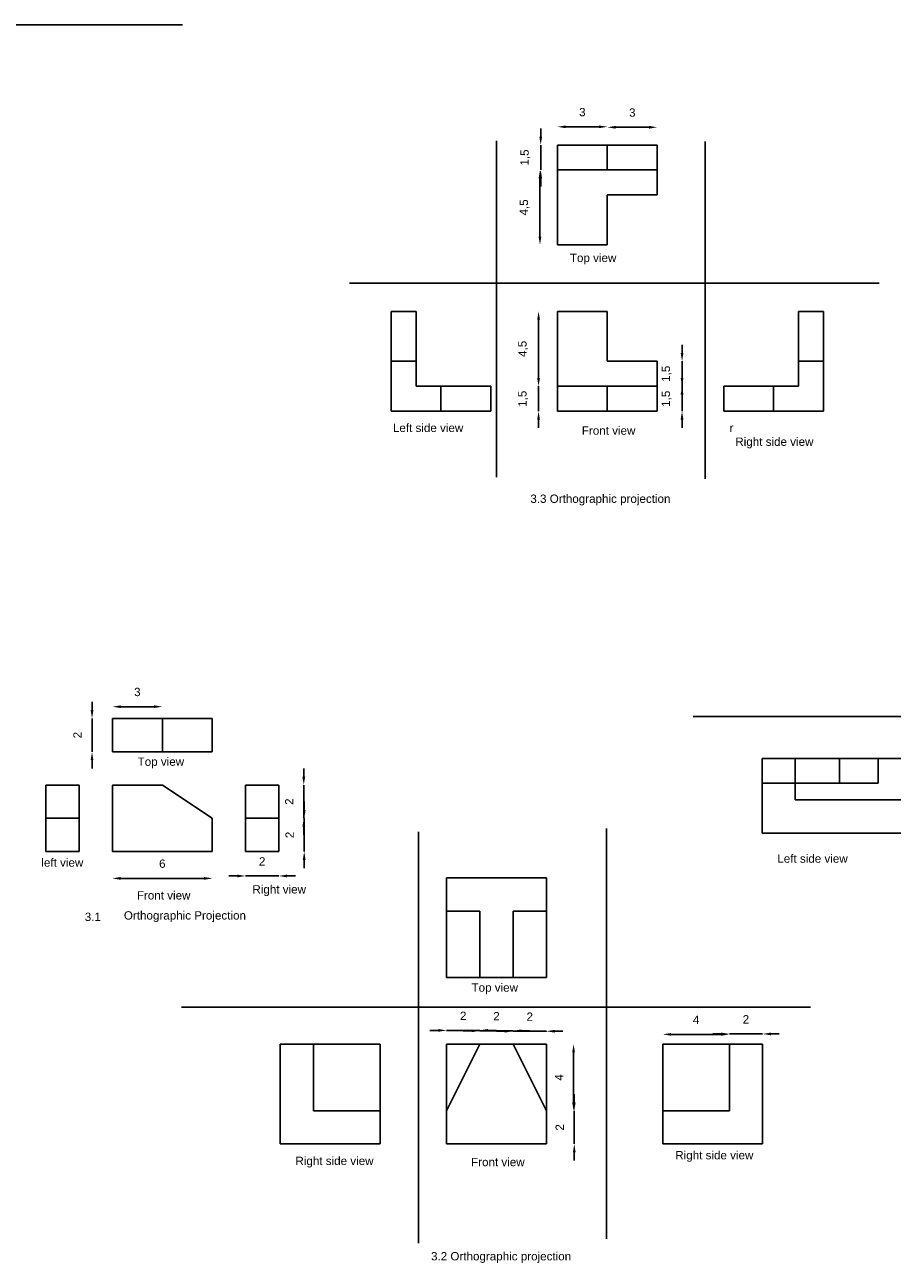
# Model space of a CAD drawing. Header units: feet. Extents: x 1692 to 1853, y 783 to 876.
# Tile 3 of 4: x 1774 to 1826, y 785 to 859. Entities that reach past the tile are written whole.
import ezdxf

# ---------------------------------------------------------------- set-up
doc = ezdxf.new("R2010")
doc.units = ezdxf.units.FT
doc.header["$LTSCALE"] = 20
doc.linetypes.add('ACAD_ISO02W100', pattern=[15, 12, -3])
doc.linetypes.add('HIDDEN', pattern=[9.525, 6.35, -3.175])
doc.styles.get("Standard").update_dxf_attribs({"font": 'Arial.ttf'})
doc.dimstyles.new('ISO-25', dxfattribs={"dimtxt": 0.5, "dimasz": 0.5, "dimexe": 1.25, "dimexo": 0.625, "dimtad": 1, "dimtoh": 1, "dimtxsty": 'Standard', "dimcen": 2.5, "dimse1": 1, "dimse2": 1, "dimadec": 0, "dimazin": 0, "dimtfac": 1, "dimtix": 1, "dimtmove": 0, "dimatfit": 3, "dimfxl": 1, "dimarcsym": 1})

# ---------------------------------------------------------------- blocks, each defined once
blk = doc.blocks.new('*D13')
at = {"color": 0, "linetype": 'ACAD_ISO02W100', "lineweight": -2, "transparency": 16777216}
blk.add_line((1779.502, 808.083), (1784.502, 808.083), dxfattribs=at)
at = {"color": 0, "linetype": 'ACAD_ISO02W100', "transparency": 16777216}
for points in [[(1779.502, 808.167), (1779.502, 808), (1779.002, 808.083)], [(1784.502, 808.167), (1784.502, 808), (1785.002, 808.083)]]:
    blk.add_solid(points, dxfattribs=at)
at = {"layer": 'Defpoints', "color": 0, "linetype": 'ACAD_ISO02W100', "transparency": 16777216}
for p in [(1779.002, 809.695), (1785.002, 809.695), (1785.002, 808.083)]:
    blk.add_point(p, dxfattribs=at)
at = {"color": 0, "linetype": 'ACAD_ISO02W100', "transparency": 16777216, "insert": (1782.002, 808.964), "char_height": 0.5, "attachment_point": 5}
blk.add_mtext('6', dxfattribs=at)
blk = doc.blocks.new('*D14')
at = {"color": 0, "linetype": 'ACAD_ISO02W100', "lineweight": -2, "transparency": 16777216}
for p, q in [((1777.775, 818.195), (1777.775, 818.695)), ((1777.775, 815.695), (1777.775, 817.695)), ((1777.775, 815.195), (1777.775, 814.695))]:
    blk.add_line(p, q, dxfattribs=at)
at = {"color": 0, "linetype": 'ACAD_ISO02W100', "transparency": 16777216}
for points in [[(1777.691, 818.195), (1777.858, 818.195), (1777.775, 817.695)], [(1777.691, 815.195), (1777.858, 815.195), (1777.775, 815.695)]]:
    blk.add_solid(points, dxfattribs=at)
at = {"layer": 'Defpoints', "color": 0, "linetype": 'ACAD_ISO02W100', "transparency": 16777216}
for p in [(1777.775, 817.695), (1779.002, 817.695), (1779.002, 815.695)]:
    blk.add_point(p, dxfattribs=at)
at = {"color": 0, "linetype": 'ACAD_ISO02W100', "transparency": 16777216, "insert": (1776.899, 816.695), "char_height": 0.5, "attachment_point": 5, "rotation": 90}
blk.add_mtext('2', dxfattribs=at)
blk = doc.blocks.new('*D15')
at = {"color": 0, "linetype": 'ACAD_ISO02W100', "lineweight": -2, "transparency": 16777216}
blk.add_line((1779.502, 818.404), (1781.502, 818.404), dxfattribs=at)
at = {"color": 0, "linetype": 'ACAD_ISO02W100', "transparency": 16777216}
for points in [[(1779.502, 818.487), (1779.502, 818.321), (1779.002, 818.404)], [(1781.502, 818.487), (1781.502, 818.321), (1782.002, 818.404)]]:
    blk.add_solid(points, dxfattribs=at)
at = {"layer": 'Defpoints', "color": 0, "linetype": 'ACAD_ISO02W100', "transparency": 16777216}
for p in [(1782.002, 818.404), (1779.002, 817.695), (1782.002, 817.695)]:
    blk.add_point(p, dxfattribs=at)
at = {"color": 0, "linetype": 'ACAD_ISO02W100', "transparency": 16777216, "insert": (1780.502, 819.285), "char_height": 0.5, "attachment_point": 5}
blk.add_mtext('3', dxfattribs=at)
blk = doc.blocks.new('*D16')
at = {"color": 0, "linetype": 'ACAD_ISO02W100', "lineweight": -2, "transparency": 16777216}
for p, q in [((1786.502, 808.228), (1786.002, 808.228)), ((1787.002, 808.228), (1789.002, 808.228)), ((1789.502, 808.228), (1790.002, 808.228))]:
    blk.add_line(p, q, dxfattribs=at)
at = {"color": 0, "linetype": 'ACAD_ISO02W100', "transparency": 16777216}
for points in [[(1786.502, 808.311), (1786.502, 808.144), (1787.002, 808.228)], [(1789.502, 808.311), (1789.502, 808.144), (1789.002, 808.228)]]:
    blk.add_solid(points, dxfattribs=at)
at = {"layer": 'Defpoints', "color": 0, "linetype": 'ACAD_ISO02W100', "transparency": 16777216}
for p in [(1787.002, 809.695), (1789.002, 809.695), (1789.002, 808.228)]:
    blk.add_point(p, dxfattribs=at)
at = {"color": 0, "linetype": 'ACAD_ISO02W100', "transparency": 16777216, "insert": (1788.002, 809.104), "char_height": 0.5, "attachment_point": 5}
blk.add_mtext('2', dxfattribs=at)
blk = doc.blocks.new('*D17')
at = {"color": 0, "linetype": 'ACAD_ISO02W100', "lineweight": -2, "transparency": 16777216}
for p, q in [((1790.531, 812.195), (1790.531, 812.695)), ((1790.531, 809.695), (1790.531, 811.695)), ((1790.531, 809.195), (1790.531, 808.695))]:
    blk.add_line(p, q, dxfattribs=at)
at = {"color": 0, "linetype": 'ACAD_ISO02W100', "transparency": 16777216}
for points in [[(1790.447, 812.195), (1790.614, 812.195), (1790.531, 811.695)], [(1790.447, 809.195), (1790.614, 809.195), (1790.531, 809.695)]]:
    blk.add_solid(points, dxfattribs=at)
at = {"layer": 'Defpoints', "color": 0, "linetype": 'ACAD_ISO02W100', "transparency": 16777216}
for p in [(1789.002, 811.695), (1790.531, 811.695), (1789.002, 809.695)]:
    blk.add_point(p, dxfattribs=at)
at = {"color": 0, "linetype": 'ACAD_ISO02W100', "transparency": 16777216, "insert": (1789.654, 810.695), "char_height": 0.5, "attachment_point": 5, "rotation": 90}
blk.add_mtext('2', dxfattribs=at)
blk = doc.blocks.new('*D18')
at = {"color": 0, "linetype": 'ACAD_ISO02W100', "lineweight": -2, "transparency": 16777216}
for p, q in [((1790.506, 814.195), (1790.506, 814.695)), ((1790.506, 811.695), (1790.506, 813.695)), ((1790.506, 811.195), (1790.506, 810.695))]:
    blk.add_line(p, q, dxfattribs=at)
at = {"color": 0, "linetype": 'ACAD_ISO02W100', "transparency": 16777216}
for points in [[(1790.423, 814.195), (1790.59, 814.195), (1790.506, 813.695)], [(1790.423, 811.195), (1790.59, 811.195), (1790.506, 811.695)]]:
    blk.add_solid(points, dxfattribs=at)
at = {"layer": 'Defpoints', "color": 0, "linetype": 'ACAD_ISO02W100', "transparency": 16777216}
for p in [(1789.002, 813.695), (1790.506, 813.695), (1789.002, 811.695)]:
    blk.add_point(p, dxfattribs=at)
at = {"color": 0, "linetype": 'ACAD_ISO02W100', "transparency": 16777216, "insert": (1789.63, 812.695), "char_height": 0.5, "attachment_point": 5, "rotation": 90}
blk.add_mtext('2', dxfattribs=at)
blk = doc.blocks.new('*D19')
at = {"color": 0, "lineweight": -2, "transparency": 16777216}
for p, q in [((1798.589, 798.947), (1798.089, 798.947)), ((1799.089, 798.947), (1801.089, 798.947)), ((1801.589, 798.947), (1802.089, 798.947))]:
    blk.add_line(p, q, dxfattribs=at)
at = {"color": 0, "transparency": 16777216}
for points in [[(1798.589, 799.03), (1798.589, 798.864), (1799.089, 798.947)], [(1801.589, 799.03), (1801.589, 798.864), (1801.089, 798.947)]]:
    blk.add_solid(points, dxfattribs=at)
at = {"layer": 'Defpoints', "color": 0, "transparency": 16777216}
for p in [(1801.089, 798.947), (1799.089, 798.118), (1801.089, 798.118)]:
    blk.add_point(p, dxfattribs=at)
at = {"color": 0, "transparency": 16777216, "insert": (1800.089, 799.823), "char_height": 0.5, "attachment_point": 5}
blk.add_mtext('2', dxfattribs=at)
blk = doc.blocks.new('*D20')
at = {"color": 0, "lineweight": -2, "transparency": 16777216}
for p, q in [((1800.589, 798.922), (1800.089, 798.922)), ((1801.089, 798.922), (1803.089, 798.922)), ((1803.589, 798.922), (1804.089, 798.922))]:
    blk.add_line(p, q, dxfattribs=at)
at = {"color": 0, "transparency": 16777216}
for points in [[(1800.589, 799.005), (1800.589, 798.839), (1801.089, 798.922)], [(1803.589, 799.005), (1803.589, 798.839), (1803.089, 798.922)]]:
    blk.add_solid(points, dxfattribs=at)
at = {"layer": 'Defpoints', "color": 0, "transparency": 16777216}
for p in [(1803.089, 798.922), (1801.089, 798.118), (1803.089, 798.118)]:
    blk.add_point(p, dxfattribs=at)
at = {"color": 0, "transparency": 16777216, "insert": (1802.089, 799.798), "char_height": 0.5, "attachment_point": 5}
blk.add_mtext('2', dxfattribs=at)
blk = doc.blocks.new('*D21')
at = {"color": 0, "lineweight": -2, "transparency": 16777216}
for p, q in [((1802.589, 798.897), (1802.089, 798.897)), ((1803.089, 798.897), (1805.089, 798.897)), ((1805.589, 798.897), (1806.089, 798.897))]:
    blk.add_line(p, q, dxfattribs=at)
at = {"color": 0, "transparency": 16777216}
for points in [[(1802.589, 798.98), (1802.589, 798.814), (1803.089, 798.897)], [(1805.589, 798.98), (1805.589, 798.814), (1805.089, 798.897)]]:
    blk.add_solid(points, dxfattribs=at)
at = {"layer": 'Defpoints', "color": 0, "transparency": 16777216}
for p in [(1805.089, 798.897), (1803.089, 798.118), (1805.089, 798.118)]:
    blk.add_point(p, dxfattribs=at)
at = {"color": 0, "transparency": 16777216, "insert": (1804.089, 799.773), "char_height": 0.5, "attachment_point": 5}
blk.add_mtext('2', dxfattribs=at)
blk = doc.blocks.new('*D22')
at = {"color": 0, "lineweight": -2, "transparency": 16777216}
blk.add_line((1806.725, 797.618), (1806.725, 794.618), dxfattribs=at)
at = {"color": 0, "transparency": 16777216}
for points in [[(1806.642, 797.618), (1806.808, 797.618), (1806.725, 798.118)], [(1806.642, 794.618), (1806.808, 794.618), (1806.725, 794.118)]]:
    blk.add_solid(points, dxfattribs=at)
at = {"layer": 'Defpoints', "color": 0, "transparency": 16777216}
for p in [(1805.089, 798.118), (1805.089, 794.118), (1806.725, 794.118)]:
    blk.add_point(p, dxfattribs=at)
at = {"color": 0, "transparency": 16777216, "insert": (1805.85, 796.118), "char_height": 0.5, "attachment_point": 5, "rotation": 90}
blk.add_mtext('4', dxfattribs=at)
blk = doc.blocks.new('*D23')
at = {"color": 0, "lineweight": -2, "transparency": 16777216}
for p, q in [((1806.767, 794.618), (1806.767, 795.118)), ((1806.767, 792.118), (1806.767, 794.118)), ((1806.767, 791.618), (1806.767, 791.118))]:
    blk.add_line(p, q, dxfattribs=at)
at = {"color": 0, "transparency": 16777216}
for points in [[(1806.683, 794.618), (1806.85, 794.618), (1806.767, 794.118)], [(1806.683, 791.618), (1806.85, 791.618), (1806.767, 792.118)]]:
    blk.add_solid(points, dxfattribs=at)
at = {"layer": 'Defpoints', "color": 0, "transparency": 16777216}
for p in [(1805.089, 794.118), (1806.767, 794.118), (1805.089, 792.118)]:
    blk.add_point(p, dxfattribs=at)
at = {"color": 0, "transparency": 16777216, "insert": (1805.891, 793.118), "char_height": 0.5, "attachment_point": 5, "rotation": 90}
blk.add_mtext('2', dxfattribs=at)
blk = doc.blocks.new('*D24')
at = {"color": 0, "lineweight": -2, "transparency": 16777216}
blk.add_line((1812.589, 798.707), (1815.589, 798.707), dxfattribs=at)
at = {"color": 0, "transparency": 16777216}
for points in [[(1812.589, 798.791), (1812.589, 798.624), (1812.089, 798.707)], [(1815.589, 798.791), (1815.589, 798.624), (1816.089, 798.707)]]:
    blk.add_solid(points, dxfattribs=at)
at = {"layer": 'Defpoints', "color": 0, "transparency": 16777216}
for p in [(1812.089, 798.118), (1816.089, 798.707), (1816.089, 798.118)]:
    blk.add_point(p, dxfattribs=at)
at = {"color": 0, "transparency": 16777216, "insert": (1814.089, 799.582), "char_height": 0.5, "attachment_point": 5}
blk.add_mtext('4', dxfattribs=at)
blk = doc.blocks.new('*D25')
at = {"color": 0, "lineweight": -2, "transparency": 16777216}
for p, q in [((1815.589, 798.734), (1815.089, 798.734)), ((1816.089, 798.734), (1818.089, 798.734)), ((1818.589, 798.734), (1819.089, 798.734))]:
    blk.add_line(p, q, dxfattribs=at)
at = {"color": 0, "transparency": 16777216}
for points in [[(1815.589, 798.817), (1815.589, 798.65), (1816.089, 798.734)], [(1818.589, 798.817), (1818.589, 798.65), (1818.089, 798.734)]]:
    blk.add_solid(points, dxfattribs=at)
at = {"layer": 'Defpoints', "color": 0, "transparency": 16777216}
for p in [(1816.089, 798.118), (1818.089, 798.734), (1818.089, 798.118)]:
    blk.add_point(p, dxfattribs=at)
at = {"color": 0, "transparency": 16777216, "insert": (1817.089, 799.61), "char_height": 0.5, "attachment_point": 5}
blk.add_mtext('2', dxfattribs=at)
blk = doc.blocks.new('*D26')
at = {"color": 0, "lineweight": -2, "transparency": 16777216}
for p, q in [((1813.246, 838.163), (1813.246, 838.663)), ((1813.246, 836.163), (1813.246, 837.663)), ((1813.246, 835.663), (1813.246, 835.163))]:
    blk.add_line(p, q, dxfattribs=at)
at = {"color": 0, "transparency": 16777216}
for points in [[(1813.162, 838.163), (1813.329, 838.163), (1813.246, 837.663)], [(1813.162, 835.663), (1813.329, 835.663), (1813.246, 836.163)]]:
    blk.add_solid(points, dxfattribs=at)
at = {"layer": 'Defpoints', "color": 0, "transparency": 16777216}
for p in [(1811.753, 837.663), (1813.246, 837.663), (1811.753, 836.163)]:
    blk.add_point(p, dxfattribs=at)
at = {"color": 0, "transparency": 16777216, "insert": (1812.32, 836.913), "char_height": 0.5, "attachment_point": 5, "rotation": 90}
blk.add_mtext('1,5', dxfattribs=at)
blk = doc.blocks.new('*D27')
at = {"color": 0, "lineweight": -2, "transparency": 16777216}
for p, q in [((1813.246, 839.663), (1813.246, 840.163)), ((1813.246, 837.663), (1813.246, 839.163)), ((1813.246, 837.163), (1813.246, 836.663))]:
    blk.add_line(p, q, dxfattribs=at)
at = {"color": 0, "transparency": 16777216}
for points in [[(1813.162, 839.663), (1813.329, 839.663), (1813.246, 839.163)], [(1813.162, 837.163), (1813.329, 837.163), (1813.246, 837.663)]]:
    blk.add_solid(points, dxfattribs=at)
at = {"layer": 'Defpoints', "color": 0, "transparency": 16777216}
for p in [(1811.753, 839.163), (1813.246, 839.163), (1811.753, 837.663)]:
    blk.add_point(p, dxfattribs=at)
at = {"color": 0, "transparency": 16777216, "insert": (1812.32, 838.413), "char_height": 0.5, "attachment_point": 5, "rotation": 90}
blk.add_mtext('1,5', dxfattribs=at)
blk = doc.blocks.new('*D28')
at = {"color": 0, "lineweight": -2, "transparency": 16777216}
for p, q in [((1804.62, 838.163), (1804.62, 838.663)), ((1804.62, 836.163), (1804.62, 837.663)), ((1804.62, 835.663), (1804.62, 835.163))]:
    blk.add_line(p, q, dxfattribs=at)
at = {"color": 0, "transparency": 16777216}
for points in [[(1804.537, 838.163), (1804.703, 838.163), (1804.62, 837.663)], [(1804.537, 835.663), (1804.703, 835.663), (1804.62, 836.163)]]:
    blk.add_solid(points, dxfattribs=at)
at = {"layer": 'Defpoints', "color": 0, "transparency": 16777216}
for p in [(1804.62, 837.663), (1805.753, 837.663), (1805.753, 836.163)]:
    blk.add_point(p, dxfattribs=at)
at = {"color": 0, "transparency": 16777216, "insert": (1803.694, 836.913), "char_height": 0.5, "attachment_point": 5, "rotation": 90}
blk.add_mtext('1,5', dxfattribs=at)
blk = doc.blocks.new('*D29')
at = {"color": 0, "lineweight": -2, "transparency": 16777216}
blk.add_line((1804.62, 838.163), (1804.62, 841.663), dxfattribs=at)
at = {"color": 0, "transparency": 16777216}
for points in [[(1804.537, 841.663), (1804.703, 841.663), (1804.62, 842.163)], [(1804.537, 838.163), (1804.703, 838.163), (1804.62, 837.663)]]:
    blk.add_solid(points, dxfattribs=at)
at = {"layer": 'Defpoints', "color": 0, "transparency": 16777216}
for p in [(1804.62, 842.163), (1805.753, 842.163), (1805.753, 837.663)]:
    blk.add_point(p, dxfattribs=at)
at = {"color": 0, "transparency": 16777216, "insert": (1803.695, 839.913), "char_height": 0.5, "attachment_point": 5, "rotation": 90}
blk.add_mtext('4,5', dxfattribs=at)
blk = doc.blocks.new('*D30')
at = {"color": 0, "lineweight": -2, "transparency": 16777216}
blk.add_line((1804.706, 846.663), (1804.706, 850.163), dxfattribs=at)
at = {"color": 0, "transparency": 16777216}
for points in [[(1804.622, 850.163), (1804.789, 850.163), (1804.706, 850.663)], [(1804.622, 846.663), (1804.789, 846.663), (1804.706, 846.163)]]:
    blk.add_solid(points, dxfattribs=at)
at = {"layer": 'Defpoints', "color": 0, "transparency": 16777216}
for p in [(1804.706, 850.663), (1805.753, 850.663), (1805.753, 846.163)]:
    blk.add_point(p, dxfattribs=at)
at = {"color": 0, "transparency": 16777216, "insert": (1803.781, 848.413), "char_height": 0.5, "attachment_point": 5, "rotation": 90}
blk.add_mtext('4,5', dxfattribs=at)
blk = doc.blocks.new('*D31')
at = {"color": 0, "lineweight": -2, "transparency": 16777216}
for p, q in [((1804.75, 852.663), (1804.75, 853.163)), ((1804.75, 850.663), (1804.75, 852.163)), ((1804.75, 850.163), (1804.75, 849.663))]:
    blk.add_line(p, q, dxfattribs=at)
at = {"color": 0, "transparency": 16777216}
for points in [[(1804.667, 852.663), (1804.833, 852.663), (1804.75, 852.163)], [(1804.667, 850.163), (1804.833, 850.163), (1804.75, 850.663)]]:
    blk.add_solid(points, dxfattribs=at)
at = {"layer": 'Defpoints', "color": 0, "transparency": 16777216}
for p in [(1804.75, 852.163), (1805.753, 852.163), (1805.753, 850.663)]:
    blk.add_point(p, dxfattribs=at)
at = {"color": 0, "transparency": 16777216, "insert": (1803.824, 851.413), "char_height": 0.5, "attachment_point": 5, "rotation": 90}
blk.add_mtext('1,5', dxfattribs=at)
blk = doc.blocks.new('*D32')
at = {"color": 0, "lineweight": -2, "transparency": 16777216}
blk.add_line((1806.253, 853.259), (1808.253, 853.259), dxfattribs=at)
at = {"color": 0, "transparency": 16777216}
for points in [[(1806.253, 853.342), (1806.253, 853.176), (1805.753, 853.259)], [(1808.253, 853.342), (1808.253, 853.176), (1808.753, 853.259)]]:
    blk.add_solid(points, dxfattribs=at)
at = {"layer": 'Defpoints', "color": 0, "transparency": 16777216}
for p in [(1808.753, 853.259), (1805.753, 852.163), (1808.753, 852.163)]:
    blk.add_point(p, dxfattribs=at)
at = {"color": 0, "transparency": 16777216, "insert": (1807.253, 854.139), "char_height": 0.5, "attachment_point": 5}
blk.add_mtext('3', dxfattribs=at)
blk = doc.blocks.new('*D33')
at = {"color": 0, "lineweight": -2, "transparency": 16777216}
blk.add_line((1809.253, 853.231), (1811.253, 853.231), dxfattribs=at)
at = {"color": 0, "transparency": 16777216}
for points in [[(1809.253, 853.314), (1809.253, 853.147), (1808.753, 853.231)], [(1811.253, 853.314), (1811.253, 853.147), (1811.753, 853.231)]]:
    blk.add_solid(points, dxfattribs=at)
at = {"layer": 'Defpoints', "color": 0, "transparency": 16777216}
for p in [(1811.753, 853.231), (1808.753, 852.163), (1811.753, 852.163)]:
    blk.add_point(p, dxfattribs=at)
at = {"color": 0, "transparency": 16777216, "insert": (1810.253, 854.111), "char_height": 0.5, "attachment_point": 5}
blk.add_mtext('3', dxfattribs=at)

msp = doc.modelspace()

# ---------------------------------------------------------------- linework, layer by layer
for p, q in [((1727.339, 859.392), (1783.206, 859.392)), ((1802.094, 832.209), (1802.094, 852.41)), ((1814.637, 852.366), (1814.637, 832.105)), ((1808.753, 852.163), (1805.753, 852.163)), ((1805.753, 852.163), (1805.753, 852.163)), ((1805.753, 852.163), (1805.753, 850.663)), ((1811.753, 852.163), (1808.753, 852.163)), ((1808.753, 852.163), (1808.753, 852.163)), ((1808.753, 850.663), (1808.753, 852.163)), ((1811.753, 850.663), (1811.753, 852.163)), ((1811.753, 852.163), (1811.753, 852.163)), ((1805.753, 846.163), (1805.753, 850.663)), ((1805.753, 850.663), (1805.753, 850.663)), ((1805.753, 850.663), (1808.753, 850.663)), ((1808.753, 850.663), (1808.753, 850.663)), ((1808.753, 850.663), (1811.753, 850.663)), ((1811.753, 849.163), (1811.753, 850.663)), ((1811.753, 850.663), (1811.753, 850.663)), ((1808.753, 846.163), (1808.753, 849.163)), ((1808.753, 849.163), (1808.753, 849.163)), ((1808.753, 849.163), (1811.753, 849.163)), ((1811.753, 849.163), (1811.753, 849.163)), ((1805.753, 846.163), (1805.753, 846.163)), ((1805.753, 846.163), (1808.753, 846.163)), ((1808.753, 846.163), (1808.753, 846.163)), ((1793.257, 843.86), (1825.088, 843.86)), ((1795.753, 839.163), (1795.753, 842.163)), ((1795.753, 842.163), (1795.753, 842.163)), ((1795.753, 842.163), (1797.253, 842.163)), ((1797.253, 842.163), (1797.253, 842.163)), ((1797.253, 842.163), (1797.253, 839.163)), ((1805.753, 837.663), (1805.753, 842.163)), ((1805.753, 842.163), (1805.753, 842.163)), ((1805.753, 842.163), (1808.753, 842.163)), ((1808.753, 842.163), (1808.753, 842.163)), ((1808.753, 842.163), (1808.753, 839.163)), ((1820.253, 839.163), (1820.253, 842.163)), ((1820.253, 842.163), (1820.253, 842.163)), ((1820.253, 842.163), (1821.753, 842.163)), ((1821.753, 842.163), (1821.753, 842.163)), ((1821.753, 839.163), (1821.753, 842.163)), ((1795.753, 836.163), (1795.753, 839.163)), ((1795.753, 839.163), (1795.753, 839.163)), ((1797.253, 839.163), (1797.253, 839.163)), ((1797.253, 839.163), (1797.253, 837.663)), ((1808.753, 839.163), (1808.753, 839.163)), ((1808.753, 839.163), (1811.753, 839.163)), ((1811.753, 839.163), (1811.753, 839.163)), ((1811.753, 839.163), (1811.753, 837.663)), ((1820.253, 837.663), (1820.253, 839.163)), ((1820.253, 839.163), (1820.253, 839.163)), ((1820.253, 839.163), (1821.753, 839.163)), ((1821.753, 836.163), (1821.753, 839.163)), ((1821.753, 839.163), (1821.753, 839.163)), ((1797.253, 837.663), (1797.253, 837.663)), ((1797.253, 837.663), (1798.753, 837.663)), ((1798.753, 837.663), (1798.753, 837.663)), ((1798.753, 837.663), (1801.753, 837.663)), ((1801.753, 837.663), (1801.753, 837.663)), ((1801.753, 837.663), (1801.753, 836.163)), ((1808.753, 837.663), (1805.753, 837.663)), ((1805.753, 837.663), (1805.753, 837.663)), ((1805.753, 837.663), (1805.753, 836.163)), ((1811.753, 837.663), (1808.753, 837.663)), ((1808.753, 837.663), (1808.753, 837.663)), ((1808.753, 837.663), (1808.753, 836.163)), ((1811.753, 836.163), (1811.753, 837.663)), ((1811.753, 837.663), (1811.753, 837.663)), ((1815.753, 836.163), (1815.753, 837.663)), ((1815.753, 837.663), (1815.753, 837.663)), ((1815.753, 837.663), (1818.753, 837.663)), ((1818.753, 837.663), (1818.753, 837.663)), ((1818.753, 837.663), (1820.253, 837.663)), ((1818.753, 836.163), (1818.753, 837.663)), ((1820.253, 837.663), (1820.253, 837.663)), ((1798.753, 836.163), (1795.753, 836.163)), ((1795.753, 836.163), (1795.753, 836.163)), ((1801.753, 836.163), (1798.753, 836.163)), ((1798.753, 836.163), (1798.753, 836.163)), ((1801.753, 836.163), (1801.753, 836.163)), ((1805.753, 836.163), (1808.753, 836.163)), ((1808.753, 836.163), (1808.753, 836.163)), ((1808.753, 836.163), (1811.753, 836.163)), ((1811.753, 836.163), (1811.753, 836.163)), ((1815.753, 836.163), (1815.753, 836.163)), ((1815.753, 836.163), (1818.753, 836.163)), ((1818.753, 836.163), (1818.753, 836.163)), ((1818.753, 836.163), (1821.753, 836.163)), ((1821.753, 836.163), (1821.753, 836.163)), ((1779.002, 815.695), (1779.002, 817.695)), ((1779.002, 817.695), (1779.002, 817.695)), ((1779.002, 817.695), (1782.002, 817.695)), ((1782.002, 817.695), (1782.002, 817.695)), ((1782.002, 817.695), (1785.002, 817.695)), ((1782.002, 815.695), (1782.002, 817.695)), ((1785.002, 817.695), (1785.002, 817.695)), ((1785.002, 817.695), (1785.002, 815.695)), ((1813.916, 817.805), (1851.685, 817.805)), ((1779.002, 815.695), (1779.002, 815.695)), ((1782.002, 815.695), (1779.002, 815.695)), ((1785.002, 815.695), (1782.002, 815.695)), ((1782.002, 815.695), (1782.002, 815.695)), ((1785.002, 815.695), (1785.002, 815.695)), ((1820.053, 815.299), (1818.053, 815.299)), ((1818.053, 815.299), (1818.053, 815.299)), ((1818.053, 815.299), (1818.053, 810.799)), ((1822.383, 815.299), (1820.053, 815.299)), ((1820.053, 815.299), (1820.053, 815.299)), ((1822.713, 815.299), (1822.383, 815.299)), ((1822.383, 815.299), (1822.383, 815.299)), ((1825.043, 815.299), (1822.713, 815.299)), ((1822.713, 815.299), (1822.713, 815.299)), ((1822.713, 815.299), (1822.713, 815.299)), ((1822.713, 815.299), (1822.713, 815.299)), ((1827.373, 815.299), (1825.043, 815.299)), ((1825.043, 815.299), (1825.043, 815.299)), ((1775.002, 811.695), (1775.002, 813.695)), ((1775.002, 813.695), (1775.002, 813.695)), ((1775.002, 813.695), (1777.002, 813.695)), ((1777.002, 813.695), (1777.002, 813.695)), ((1777.002, 813.695), (1777.002, 811.695)), ((1779.002, 809.695), (1779.002, 813.695)), ((1779.002, 813.695), (1779.002, 813.695)), ((1779.002, 813.695), (1782.002, 813.695)), ((1782.002, 813.695), (1782.002, 813.695)), ((1782.002, 813.695), (1785.002, 811.695)), ((1789.002, 813.695), (1787.002, 813.695)), ((1787.002, 813.695), (1787.002, 813.695)), ((1787.002, 813.695), (1787.002, 811.695)), ((1789.002, 811.695), (1789.002, 813.695)), ((1789.002, 813.695), (1789.002, 813.695)), ((1775.002, 809.695), (1775.002, 811.695)), ((1775.002, 811.695), (1775.002, 811.695)), ((1777.002, 811.695), (1777.002, 811.695)), ((1777.002, 811.695), (1777.002, 809.695)), ((1785.002, 809.695), (1785.002, 811.695)), ((1785.002, 811.695), (1785.002, 811.695)), ((1787.002, 811.695), (1787.002, 811.695)), ((1787.002, 811.695), (1787.002, 809.695)), ((1787.002, 811.695), (1789.002, 811.695)), ((1789.002, 809.695), (1789.002, 811.695)), ((1789.002, 811.695), (1789.002, 811.695)), ((1797.396, 810.882), (1797.396, 786.163)), ((1808.703, 811.081), (1808.703, 786.427)), ((1818.053, 810.799), (1818.053, 810.799)), ((1818.053, 810.799), (1827.373, 810.799)), ((1777.002, 809.695), (1775.002, 809.695)), ((1775.002, 809.695), (1775.002, 809.695)), ((1777.002, 809.695), (1777.002, 809.695)), ((1779.002, 809.695), (1785.002, 809.695)), ((1785.002, 809.695), (1785.002, 809.695)), ((1787.002, 809.695), (1787.002, 809.695)), ((1787.002, 809.695), (1789.002, 809.695)), ((1789.002, 809.695), (1789.002, 809.695)), ((1805.089, 808.118), (1799.089, 808.118)), ((1799.089, 808.118), (1799.089, 808.118)), ((1799.089, 808.118), (1799.089, 806.118)), ((1805.089, 806.118), (1805.089, 808.118)), ((1805.089, 808.118), (1805.089, 808.118)), ((1799.089, 806.118), (1799.089, 806.118)), ((1799.089, 806.118), (1799.089, 802.118)), ((1799.089, 806.118), (1801.089, 806.118)), ((1801.089, 806.118), (1801.089, 806.118)), ((1801.089, 806.118), (1801.089, 802.118)), ((1805.089, 806.118), (1803.089, 806.118)), ((1803.089, 806.118), (1803.089, 806.118)), ((1803.089, 806.118), (1803.089, 802.118)), ((1805.089, 802.118), (1805.089, 806.118)), ((1805.089, 806.118), (1805.089, 806.118)), ((1805.089, 806.118), (1805.089, 806.118)), ((1805.089, 806.118), (1805.089, 806.118)), ((1799.089, 802.118), (1799.089, 802.118)), ((1799.089, 802.118), (1801.089, 802.118)), ((1801.089, 802.118), (1801.089, 802.118)), ((1801.089, 802.118), (1803.089, 802.118)), ((1803.089, 802.118), (1803.089, 802.118)), ((1803.089, 802.118), (1805.089, 802.118)), ((1805.089, 802.118), (1805.089, 802.118)), ((1783.147, 800.344), (1820.962, 800.344)), ((1791.089, 798.118), (1789.089, 798.118)), ((1789.089, 798.118), (1789.089, 798.118)), ((1789.089, 798.118), (1789.089, 792.118)), ((1795.089, 798.118), (1791.089, 798.118)), ((1791.089, 798.118), (1791.089, 798.118)), ((1791.089, 798.118), (1791.089, 794.118)), ((1795.089, 794.118), (1795.089, 798.118)), ((1795.089, 798.118), (1795.089, 798.118)), ((1799.089, 794.118), (1799.089, 798.118)), ((1799.089, 798.118), (1799.089, 798.118)), ((1799.089, 798.118), (1801.089, 798.118)), ((1799.089, 794.118), (1801.089, 798.118)), ((1801.089, 798.118), (1801.089, 798.118)), ((1801.089, 798.118), (1803.089, 798.118)), ((1803.089, 798.118), (1803.089, 798.118)), ((1803.089, 798.118), (1805.089, 798.118)), ((1803.089, 798.118), (1805.089, 794.118)), ((1805.089, 798.118), (1805.089, 798.118)), ((1805.089, 798.118), (1805.089, 794.118)), ((1812.089, 794.118), (1812.089, 798.118)), ((1812.089, 798.118), (1812.089, 798.118)), ((1812.089, 798.118), (1816.089, 798.118)), ((1816.089, 798.118), (1816.089, 798.118)), ((1816.089, 798.118), (1818.089, 798.118)), ((1816.089, 798.118), (1816.089, 794.118)), ((1818.089, 798.118), (1818.089, 798.118)), ((1818.089, 798.118), (1818.089, 792.118)), ((1791.089, 794.118), (1791.089, 794.118)), ((1791.089, 794.118), (1795.089, 794.118)), ((1795.089, 792.118), (1795.089, 794.118)), ((1795.089, 794.118), (1795.089, 794.118)), ((1799.089, 792.118), (1799.089, 794.118)), ((1799.089, 794.118), (1799.089, 794.118)), ((1805.089, 794.118), (1805.089, 794.118)), ((1805.089, 794.118), (1805.089, 792.118)), ((1812.089, 792.118), (1812.089, 794.118)), ((1812.089, 794.118), (1812.089, 794.118)), ((1816.089, 794.118), (1812.089, 794.118)), ((1816.089, 794.118), (1816.089, 794.118)), ((1789.089, 792.118), (1789.089, 792.118)), ((1789.089, 792.118), (1795.089, 792.118)), ((1795.089, 792.118), (1795.089, 792.118)), ((1799.089, 792.118), (1805.089, 792.118)), ((1805.089, 792.118), (1805.089, 792.118)), ((1812.089, 792.118), (1812.089, 792.118)), ((1818.089, 792.118), (1812.089, 792.118)), ((1818.089, 792.118), (1818.089, 792.118))]:
    msp.add_line(p, q)
at = {"linetype": 'ACAD_ISO02W100'}
for p, q in [((1797.253, 839.163), (1795.753, 839.163)), ((1798.753, 837.663), (1798.753, 836.163)), ((1820.053, 815.299), (1820.053, 812.799)), ((1822.713, 815.299), (1822.713, 813.799)), ((1825.043, 815.299), (1825.043, 813.799)), ((1825.043, 813.799), (1818.053, 813.799)), ((1820.053, 812.799), (1827.373, 812.799)), ((1775.002, 811.695), (1777.002, 811.695))]:
    msp.add_line(p, q, dxfattribs=at)
at = {"linetype": 'HIDDEN'}
for p, q in [((1825.043, 813.799), (1825.043, 813.799)), ((1820.053, 812.799), (1820.053, 812.799))]:
    msp.add_line(p, q, dxfattribs=at)

# ---------------------------------------------------------------- texts
at = {"char_height": 0.5, "attachment_point": 1}
for s, width, insert in [('\\pxqc;Top view', 6.47047, (1804.665, 845.633)), ('\\pxqc;Left side view', 7.04216, (1794.458, 835.414)), ('\\pxqc;Front view ', 6.49601, (1805.584, 835.25)), ('r\\P\\pxqc;Right side view', 5.38558, (1816.105, 835.416)), ('\\pxqc;3.3 Orthographic projection', 14.78142, (1800.947, 831.154)), ('\\pxqc;Top view', 5.6581, (1799.158, 801.773)), ('\\pxqc;Right side view', 7.203, (1788.75, 791.355)), ('\\pxqc;Front view', 5.69207, (1799.327, 791.283)), ('\\pxqc;Right side view', 8.17377, (1811.1, 791.697)), ('\\pxqc;3.2 Orthographic projection', 22.71325, (1791.01, 785.622))]:
    msp.add_mtext_dynamic_manual_height_columns(s, width=width, gutter_width=12.5, heights=[0], dxfattribs=dict(at, insert=insert))
at = {"linetype": 'ACAD_ISO02W100', "char_height": 0.5, "attachment_point": 1}
for s, width, insert in [('\\pxqc;Top view', 5.53557, (1779.147, 815.349)), ('\\pxqc;left view', 2.92882, (1774.526, 809.286)), ('Left side view', 7.08362, (1818.974, 809.523)), ('\\pxqc;Right view', 3.97117, (1787.041, 807.674)), ('\\pxqc;Front view', 5.53557, (1779.315, 807.314)), ('\\pxqc;3.1', 1.65722, (1776.997, 806.023)), ('\\pxqc;Orthographic Projection', 12.04128, (1777.338, 806.108))]:
    msp.add_mtext_dynamic_manual_height_columns(s, width=width, gutter_width=12.5, heights=[0], dxfattribs=dict(at, insert=insert))

# ---------------------------------------------------------------- dimensions: what is measured, and where the dimension line sits
for base, p1, p2, picture, middle in [((1808.753, 853.259), (1805.753, 852.163), (1808.753, 852.163), '*D32', (1807.253, 854.139)), ((1811.753, 853.231), (1808.753, 852.163), (1811.753, 852.163), '*D33', (1810.253, 854.111)), ((1801.089, 798.947), (1799.089, 798.118), (1801.089, 798.118), '*D19', (1800.089, 799.823)), ((1803.089, 798.922), (1801.089, 798.118), (1803.089, 798.118), '*D20', (1802.089, 799.798)), ((1805.089, 798.897), (1803.089, 798.118), (1805.089, 798.118), '*D21', (1804.089, 799.773)), ((1816.089, 798.707), (1812.089, 798.118), (1816.089, 798.118), '*D24', (1814.089, 799.582)), ((1818.089, 798.734), (1816.089, 798.118), (1818.089, 798.118), '*D25', (1817.089, 799.61))]:
    dim = msp.add_linear_dim(base=base, p1=p1, p2=p2, dimstyle='ISO-25')
    dim.commit()
    dim.dimension.update_dxf_attribs({"geometry": picture, "text_midpoint": middle})
for base, p1, p2, picture, middle in [((1804.75, 852.163), (1805.753, 850.663), (1805.753, 852.163), '*D31', (1803.824, 851.413)), ((1804.706, 850.663), (1805.753, 846.163), (1805.753, 850.663), '*D30', (1803.781, 848.413)), ((1804.62, 842.163), (1805.753, 837.663), (1805.753, 842.163), '*D29', (1803.695, 839.913)), ((1813.246, 839.163), (1811.753, 837.663), (1811.753, 839.163), '*D27', (1812.32, 838.413)), ((1804.62, 837.663), (1805.753, 836.163), (1805.753, 837.663), '*D28', (1803.694, 836.913)), ((1813.246, 837.663), (1811.753, 836.163), (1811.753, 837.663), '*D26', (1812.32, 836.913)), ((1806.725, 794.118), (1805.089, 798.118), (1805.089, 794.118), '*D22', (1805.85, 796.118)), ((1806.767, 794.118), (1805.089, 792.118), (1805.089, 794.118), '*D23', (1805.891, 793.118))]:
    dim = msp.add_linear_dim(base=base, p1=p1, p2=p2, angle=90, dimstyle='ISO-25')
    dim.commit()
    dim.dimension.update_dxf_attribs({"geometry": picture, "text_midpoint": middle})
at = {"linetype": 'ACAD_ISO02W100'}
for base, p1, p2, picture, middle in [((1782.002, 818.404), (1779.002, 817.695), (1782.002, 817.695), '*D15', (1780.502, 819.285)), ((1785.002, 808.083), (1779.002, 809.695), (1785.002, 809.695), '*D13', (1782.002, 808.964)), ((1789.002, 808.228), (1787.002, 809.695), (1789.002, 809.695), '*D16', (1788.002, 809.104))]:
    dim = msp.add_linear_dim(base=base, p1=p1, p2=p2, dimstyle='ISO-25', dxfattribs=at)
    dim.commit()
    dim.dimension.update_dxf_attribs({"geometry": picture, "text_midpoint": middle})
for base, p1, p2, picture, middle in [((1777.775, 817.695), (1779.002, 815.695), (1779.002, 817.695), '*D14', (1776.899, 816.695)), ((1790.506, 813.695), (1789.002, 811.695), (1789.002, 813.695), '*D18', (1789.63, 812.695))]:
    dim = msp.add_linear_dim(base=base, p1=p1, p2=p2, angle=90, dimstyle='ISO-25', dxfattribs=at)
    dim.commit()
    dim.dimension.update_dxf_attribs({"geometry": picture, "text_midpoint": middle})
dim = msp.add_aligned_dim(p1=(1789.002, 809.695), p2=(1789.002, 811.695), distance=-1.528, dimstyle='ISO-25', dxfattribs=at)
dim.commit()
dim.dimension.update_dxf_attribs({"geometry": '*D17', "text_midpoint": (1789.654, 810.695)})

doc.saveas('drawing.dxf')
